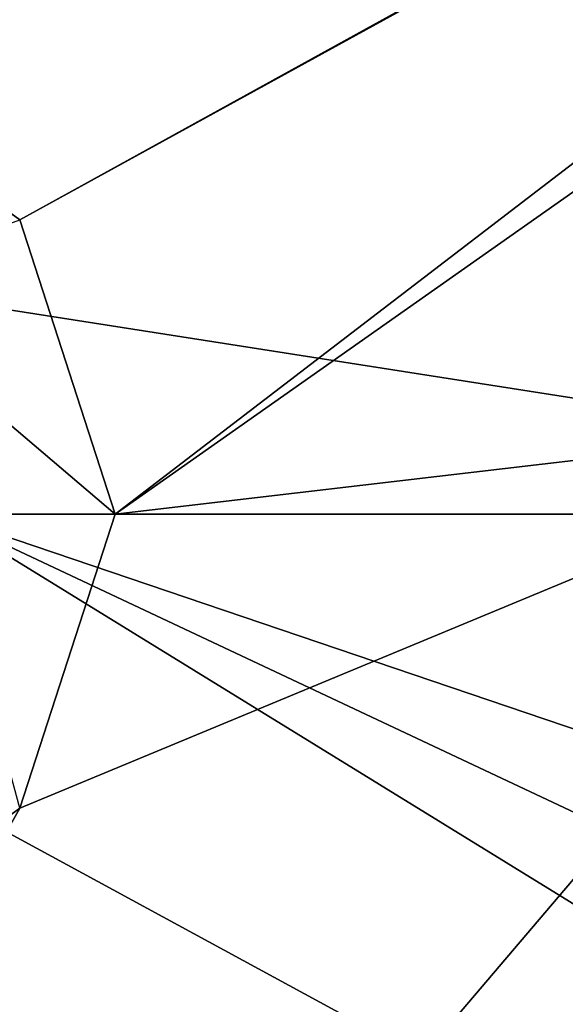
# Model space of a CAD drawing. Header units: millimetres. Extents: x -120 to 80, y -50 to 50.
# Tile 7 of 16: x -46 to -36, y -10 to 10. Entities that reach past the tile are written whole.
import ezdxf

# ---------------------------------------------------------------- set-up
doc = ezdxf.new("R2010")
doc.units = ezdxf.units.MM
doc.header["$LTSCALE"] = 65.185185
for name, color, linetype in [('59', 7, 'CONTINUOUS'), ('60', 7, 'CONTINUOUS'), ('64', 7, 'CONTINUOUS'), ('65', 7, 'CONTINUOUS'), ('68', 7, 'CONTINUOUS')]:
    doc.layers.add(name, color=color, linetype=linetype)

msp = doc.modelspace()

# ---------------------------------------------------------------- linework, layer by layer
at = {"layer": '59', "linetype": 'CONTINUOUS'}
for points in [[(-70, 48, 26), (30, 48, 26), (-57.591, 9.51, 26), (-70, 48, 26)], [(-57.591, 9.51, 26), (30, 48, 26), (-51.409, 9.51, 26), (-57.591, 9.51, 26)], [(-51.409, 9.51, 26), (30, 48, 26), (-46.41, 5.878, 26), (-51.409, 9.51, 26)], [(30, 48, 26), (-12.578, 24.455, 26), (-46.41, 5.878, 26), (30, 48, 26)], [(-12.578, 24.455, 26), (-44.5, 0, 26), (-46.41, 5.878, 26), (-12.578, 24.455, 26)], [(-12.578, 24.455, 26), (-22.938, 15.169, 26), (-44.5, 0, 26), (-12.578, 24.455, 26)], [(-22.938, 15.169, 26), (-27.427, 2, 26), (-44.5, 0, 26), (-22.938, 15.169, 26)], [(-70, -48, 26), (-27.427, 2, 26), (-27.427, -2, 26), (-70, -48, 26)], [(-27.427, 2, 26), (-70, -48, 26), (-46.41, -5.878, 26), (-27.427, 2, 26)], [(-44.5, 0, 26), (-27.427, 2, 26), (-46.41, -5.878, 26), (-44.5, 0, 26)], [(-22.938, -15.169, 26), (-70, -48, 26), (-27.427, -2, 26), (-22.938, -15.169, 26)], [(-46.41, -5.878, 26), (-70, -48, 26), (-51.409, -9.51, 26), (-46.41, -5.878, 26)]]:
    msp.add_3dface(points, dxfattribs=at)
at = {"layer": '60', "linetype": 'CONTINUOUS'}
for points in [[(-20.5, 0, 27), (-17.753, 10.25, 27), (-70, 48, 27), (-20.5, 0, 27)], [(-49.904, 4.596, 27), (-20.5, 0, 27), (-70, 48, 27), (-49.904, 4.596, 27)], [(-20.5, 0, 27), (-49.904, 4.596, 27), (-48, 0, 27), (-20.5, 0, 27)], [(-48, 0, 27), (-49.904, -4.596, 27), (30, -48, 27), (-48, 0, 27)], [(-10.25, -17.753, 27), (-17.753, -10.25, 27), (-48, 0, 27), (-10.25, -17.753, 27)], [(-10.25, -17.753, 27), (-48, 0, 27), (30, -48, 27), (-10.25, -17.753, 27)], [(-17.753, -10.25, 27), (-20.5, 0, 27), (-48, 0, 27), (-17.753, -10.25, 27)], [(-59.096, -4.596, 27), (-70, -48, 27), (30, -48, 27), (-59.096, -4.596, 27)], [(-54.5, -6.5, 27), (-59.096, -4.596, 27), (30, -48, 27), (-54.5, -6.5, 27)], [(-49.904, -4.596, 27), (-54.5, -6.5, 27), (30, -48, 27), (-49.904, -4.596, 27)]]:
    msp.add_3dface(points, dxfattribs=at)
at = {"layer": '64', "linetype": 'CONTINUOUS'}
for points in [[(-46.41, 5.878, 22), (-44.5, 0, 22), (-49.904, 4.596, 22), (-46.41, 5.878, 22)], [(-44.5, 0, 22), (-48, 0, 22), (-49.904, 4.596, 22), (-44.5, 0, 22)], [(-48, 0, 22), (-44.5, 0, 22), (-46.41, -5.878, 22), (-48, 0, 22)]]:
    msp.add_3dface(points, dxfattribs=at)
at = {"layer": '65', "linetype": 'CONTINUOUS'}
for points in [[(-44.5, 0, 26), (-46.41, -5.878, 26), (-44.5, 0, 22), (-44.5, 0, 26)], [(-44.5, 0, 22), (-46.41, -5.878, 26), (-46.41, -5.878, 22), (-44.5, 0, 22)], [(-46.41, -5.878, 26), (-51.409, -9.51, 26), (-46.41, -5.878, 22), (-46.41, -5.878, 26)]]:
    msp.add_3dface(points, dxfattribs=at)
at = {"layer": '68', "linetype": 'CONTINUOUS'}
for points in [[(-51.409, 9.51, 26), (-46.41, 5.878, 26), (-51.409, 9.51, 22), (-51.409, 9.51, 26)], [(-46.41, 5.878, 26), (-46.41, 5.878, 22), (-51.409, 9.51, 22), (-46.41, 5.878, 26)], [(-46.41, 5.878, 26), (-44.5, 0, 26), (-46.41, 5.878, 22), (-46.41, 5.878, 26)], [(-44.5, 0, 26), (-44.5, 0, 22), (-46.41, 5.878, 22), (-44.5, 0, 26)]]:
    msp.add_3dface(points, dxfattribs=at)

doc.saveas('drawing.dxf')
